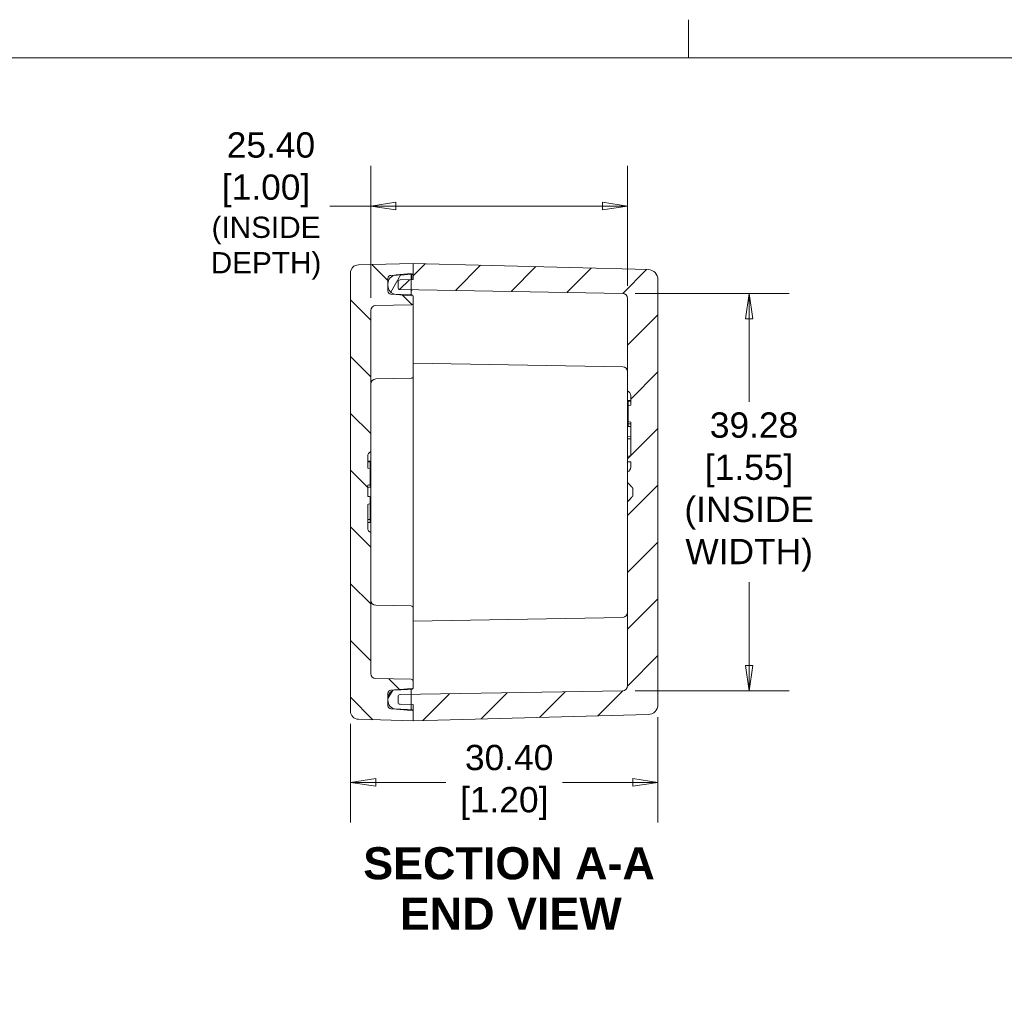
# Model space of a CAD drawing. Header units: millimetres. Extents: x 7 to 342, y 7 to 263.
# Tile 27 of 32: x 109 to 206, y 165 to 263. Entities that reach past the tile are written whole.
import ezdxf

# ---------------------------------------------------------------- set-up
doc = ezdxf.new("R2010")
doc.units = ezdxf.units.MM
doc.header["$LTSCALE"] = 1.25
for name, color, linetype, lineweight in [('Dimension (ANSI)', 7, 'Continuous', 9), ('Hatch (ANSI)', 7, 'Continuous', 9), ('Sketch Geometry (ANSI)', 7, 'Continuous', 9), ('Symbol (ANSI)', 7, 'Continuous', 9), ('Visible (ANSI)', 7, 'Continuous', 9)]:
    doc.layers.add(name, color=color, linetype=linetype, lineweight=lineweight)
doc.styles.add('Label Text (ANSI)', font='arialbd.ttf')
doc.styles.add('Note Text (ANSI)', font='arial.ttf')
doc.dimstyles.new('Default - mm (ANSI)', dxfattribs={"dimscale": 1.25, "dimtxt": 2, "dimasz": 2, "dimexe": 3.175, "dimexo": 1, "dimgap": 0.8, "dimtad": 0, "dimtih": 1, "dimtoh": 1, "dimrnd": 1e-08, "dimzin": 4, "dimdsep": 46, "dimtxsty": 'Note Text (ANSI)', "dimblk": 'Filled-1', "dimcen": 0.09, "dimdle": 10, "dimclrd": 256, "dimclre": 256, "dimclrt": 256, "dimadec": 1, "dimazin": 0, "dimtfac": 1.524, "dimtofl": 0, "dimtmove": 0, "dimatfit": 3, "dimfxl": 0, "dimtolj": 1, "dimtzin": 0, "dimlwd": -1, "dimlwe": -1, "dimarcsym": 0})

# ---------------------------------------------------------------- blocks, each defined once
blk = doc.blocks.new('Borders Default Border')
at = {"layer": 'Sketch Geometry (ANSI)'}
blk.add_line((139.7, 207.01), (139.7, 210.026), dxfattribs=at)
at = {"layer": 'Sketch Geometry (ANSI)', "flags": 128}
blk.add_lwpolyline([(8.89, 8.89), (8.89, 207.01), (270.51, 207.01), (270.51, 8.89), (8.89, 8.89)], dxfattribs=at)
blk = doc.blocks.new('Filled-1')
at = {"color": 0}
for p, q in [((0, 0), (-1, 0.15)), ((-1, 0.15), (-1, -0.15)), ((-1, 0), (0, 0)), ((-1, -0.15), (0, 0))]:
    blk.add_line(p, q, dxfattribs=at)
at = {"color": 0, "flags": 128}
blk.add_lwpolyline([(-1, -0.15), (0, 0), (-1, 0.15), (-1, -0.15)], dxfattribs=at)
at = {"color": 0}
blk.add_solid([(-1, -0.15), (0, 0), (-1, 0.15), (-1, -0.15)], dxfattribs=at)
blk = doc.blocks.new('*D13')
at = {"layer": 'Defpoints', "color": 0, "transparency": 16777216}
for p in [(143.209, 244.112), (168.609, 234.978), (143.209, 233.775)]:
    blk.add_point(p, dxfattribs=at)
at = {"layer": 'Dimension (ANSI)', "transparency": 16777216}
for p, q in [((143.209, 235.025), (143.209, 248.081)), ((168.609, 236.228), (168.609, 248.081)), ((143.209, 244.112), (139.16, 244.112)), ((166.109, 244.112), (145.709, 244.112))]:
    blk.add_line(p, q, dxfattribs=at)
at = {"layer": 'Dimension (ANSI)', "transparency": 16777216, "xscale": 2.5, "yscale": 2.5, "zscale": 2.5, "rotation": 180}
blk.add_blockref('Filled-1', (143.209, 244.112), dxfattribs=at)
at = {"layer": 'Dimension (ANSI)', "transparency": 16777216, "xscale": 2.5, "yscale": 2.5, "zscale": 2.5}
blk.add_blockref('Filled-1', (168.609, 244.112), dxfattribs=at)
at = {"layer": 'Dimension (ANSI)', "transparency": 16777216, "insert": (132.862, 244.112), "char_height": 2.5, "attachment_point": 5, "style": 'Note Text (ANSI)'}
blk.add_mtext('\\A1; 25.40\\P[1.00]{\\P\\fArial|b0|i0;\\H2.1019;(INSIDE \\PDEPTH)}', dxfattribs=at)
blk = doc.blocks.new('*D14')
at = {"layer": 'Defpoints', "color": 0, "transparency": 16777216}
for p in [(171.609, 194.848), (141.209, 194.182), (171.609, 187.145)]:
    blk.add_point(p, dxfattribs=at)
at = {"layer": 'Dimension (ANSI)', "transparency": 16777216}
for p, q in [((141.209, 192.932), (141.209, 183.176)), ((171.609, 193.598), (171.609, 183.176)), ((143.709, 187.145), (150.637, 187.145)), ((169.109, 187.145), (162.18, 187.145))]:
    blk.add_line(p, q, dxfattribs=at)
at = {"layer": 'Dimension (ANSI)', "transparency": 16777216, "xscale": 2.5, "yscale": 2.5, "zscale": 2.5, "rotation": 180}
blk.add_blockref('Filled-1', (141.209, 187.145), dxfattribs=at)
at = {"layer": 'Dimension (ANSI)', "transparency": 16777216, "xscale": 2.5, "yscale": 2.5, "zscale": 2.5}
blk.add_blockref('Filled-1', (171.609, 187.145), dxfattribs=at)
at = {"layer": 'Dimension (ANSI)', "transparency": 16777216, "insert": (156.409, 187.145), "char_height": 2.5, "attachment_point": 5, "style": 'Note Text (ANSI)'}
blk.add_mtext('\\A1; 30.40\\P[1.20]', dxfattribs=at)
blk = doc.blocks.new('*D32')
at = {"layer": 'Defpoints', "color": 0, "transparency": 16777216}
for p in [(168.118, 235.478), (168.118, 196.201), (180.618, 196.201)]:
    blk.add_point(p, dxfattribs=at)
at = {"layer": 'Dimension (ANSI)', "transparency": 16777216}
for p, q in [((169.368, 235.478), (184.586, 235.478)), ((180.618, 232.978), (180.618, 224.76)), ((180.618, 198.701), (180.618, 206.92)), ((169.368, 196.201), (184.586, 196.201))]:
    blk.add_line(p, q, dxfattribs=at)
at = {"layer": 'Dimension (ANSI)', "transparency": 16777216, "xscale": 2.5, "yscale": 2.5, "zscale": 2.5}
for p, rotation in [((180.618, 235.478), 90), ((180.618, 196.201), 270)]:
    blk.add_blockref('Filled-1', p, dxfattribs=dict(at, rotation=rotation))
at = {"layer": 'Dimension (ANSI)', "transparency": 16777216, "insert": (180.618, 215.84), "char_height": 2.5, "attachment_point": 5, "style": 'Note Text (ANSI)'}
blk.add_mtext('\\A1; 39.28{\\fArial|b0|i0;\\H2.1019;}\\P[1.55]{\\P(INSIDE\\PWIDTH)}', dxfattribs=at)

msp = doc.modelspace()

# ---------------------------------------------------------------- hatches: boundary and pattern name
at = {"layer": 'Hatch (ANSI)'}
h = msp.add_hatch(dxfattribs=at)
h.set_pattern_fill('ANSI31', color=256, scale=31.75, angle=90.00021, style=0)
h.set_pattern_definition([(135.0002, (0, 0), (-2.80632, -2.80634), [])])
edge = h.paths.add_edge_path()
edge.add_line((143.7001, 234.2751), (147.2123, 234.3365))
edge.add_ellipse((147.2088, 234.5364), major_axis=(0.0035, -0.2), ratio=1, start_angle=0, end_angle=89)
edge.add_line((147.4088, 234.5364), (147.4088, 235.1467))
edge.add_ellipse((147.2088, 235.1467), major_axis=(0.2, 0), ratio=1, start_angle=0, end_angle=88)
edge.add_line((147.2158, 235.3466), (147.2088, 235.3469))
edge.add_line((147.2088, 235.3469), (145.5463, 235.4049))
edge.add_line((145.5463, 235.4049), (145.1983, 235.4171))
edge.add_ellipse((145.2088, 235.7169), major_axis=(-0.0105, -0.2998), ratio=1, start_angle=272, end_angle=360, ccw=False)
edge.add_line((144.9088, 235.7169), (144.9088, 236.2658))
edge.add_line((144.9088, 236.2658), (144.9088, 236.414))
edge.add_line((144.9088, 236.414), (144.9088, 236.9629))
edge.add_ellipse((145.2088, 236.9629), major_axis=(-0.3, 0), ratio=1, start_angle=272, end_angle=360, ccw=False)
edge.add_line((145.1983, 237.2627), (145.5463, 237.2748))
edge.add_line((145.5463, 237.2748), (147.2088, 237.3329))
edge.add_line((147.2088, 237.3329), (147.2158, 237.3331))
edge.add_ellipse((147.2088, 237.533), major_axis=(0.007, -0.1999), ratio=1, start_angle=0, end_angle=88)
edge.add_line((147.4088, 237.533), (147.4088, 238.4399))
edge.add_line((147.4088, 238.4399), (141.9878, 238.2979))
edge.add_ellipse((142.0088, 237.4982), major_axis=(-0.0209, 0.7997), ratio=1, start_angle=0, end_angle=88.5)
edge.add_line((141.2088, 237.4982), (141.2088, 194.1816))
edge.add_ellipse((142.0088, 194.1816), major_axis=(-0.8, 0), ratio=1, start_angle=0, end_angle=88.5)
edge.add_line((141.9878, 193.3818), (147.4088, 193.2399))
edge.add_line((147.4088, 193.2399), (147.4088, 194.1467))
edge.add_ellipse((147.2088, 194.1467), major_axis=(0.2, 0), ratio=1, start_angle=0, end_angle=88)
edge.add_line((147.2158, 194.3466), (147.2088, 194.3469))
edge.add_line((147.2088, 194.3469), (145.5463, 194.4049))
edge.add_line((145.5463, 194.4049), (145.1983, 194.4171))
edge.add_ellipse((145.2088, 194.7169), major_axis=(-0.0105, -0.2998), ratio=1, start_angle=272, end_angle=360, ccw=False)
edge.add_line((144.9088, 194.7169), (144.9088, 195.2658))
edge.add_line((144.9088, 195.2658), (144.9088, 195.414))
edge.add_line((144.9088, 195.414), (144.9088, 195.9629))
edge.add_ellipse((145.2088, 195.9629), major_axis=(-0.3, 0), ratio=1, start_angle=272, end_angle=360, ccw=False)
edge.add_line((145.1983, 196.2627), (145.5463, 196.2748))
edge.add_line((145.5463, 196.2748), (147.2088, 196.3329))
edge.add_line((147.2088, 196.3329), (147.2158, 196.3331))
edge.add_ellipse((147.2088, 196.533), major_axis=(0.007, -0.1999), ratio=1, start_angle=0, end_angle=88)
edge.add_line((147.4088, 196.533), (147.4088, 197.1433))
edge.add_ellipse((147.2088, 197.1433), major_axis=(0.2, 0), ratio=1, start_angle=0, end_angle=89)
edge.add_line((147.2123, 197.3433), (143.7001, 197.4046))
edge.add_ellipse((143.7088, 197.9045), major_axis=(-0.0087, -0.4999), ratio=1, start_angle=271, end_angle=360, ccw=False)
edge.add_line((143.2088, 197.9045), (143.2088, 211.8399))
edge.add_ellipse((143.4088, 212.2981), major_axis=(-0.2, -0.4583), ratio=1, start_angle=293.578178, end_angle=360, ccw=False)
edge.add_line((142.9088, 212.2981), (142.9088, 214.6174))
edge.add_line((142.9088, 214.6174), (143.1588, 214.712))
edge.add_line((143.1588, 214.712), (143.1588, 215.3835))
edge.add_line((143.1588, 215.3835), (142.9088, 215.4055))
edge.add_line((142.9088, 215.4055), (142.9088, 216.5099))
edge.add_spline(control_points=[(142.9088, 216.5099), (142.934, 216.5169), (142.971, 216.5274), (143.0769, 216.5601), (143.1174, 216.5729), (143.1588, 216.5859)], knot_values=[-0.0334304, -0.0334304, -0.0334304, -0.0334304, -0.0130032, -0.0130032, 0, 0, 0, 0], degree=3, periodic=0)
edge.add_line((143.1588, 216.5859), (143.1588, 218.1252))
edge.add_line((143.1588, 218.1252), (142.9088, 218.2101))
edge.add_line((142.9088, 218.2101), (142.9088, 219.3816))
edge.add_ellipse((143.4088, 219.3816), major_axis=(-0.5, 0), ratio=1, start_angle=293.578178, end_angle=360, ccw=False)
edge.add_line((143.2088, 219.8399), (143.2088, 233.7752))
edge.add_ellipse((143.7088, 233.7752), major_axis=(-0.5, 0), ratio=1, start_angle=271, end_angle=360, ccw=False)
h = msp.add_hatch(dxfattribs=at)
h.set_pattern_fill('ANSI31', color=256, scale=31.75, style=0)
h.set_pattern_definition([(45, (0, 0), (-2.80633, 2.80633), [])])
edge = h.paths.add_edge_path()
edge.add_line((171.6088, 194.8477), (171.6088, 236.832))
edge.add_ellipse((170.6088, 236.832), major_axis=(1, 0), ratio=1, start_angle=0, end_angle=88.5)
edge.add_line((170.635, 237.8317), (147.4088, 238.4399))
edge.add_line((147.4088, 238.4399), (147.4088, 237.533))
edge.add_line((147.4088, 237.533), (147.4088, 236.8399))
edge.add_line((147.4088, 236.8399), (147.2088, 236.8364))
edge.add_line((147.2088, 236.8364), (146.1053, 236.8171))
edge.add_ellipse((146.1088, 236.6172), major_axis=(-0.0035, 0.2), ratio=1, start_angle=0, end_angle=89)
edge.add_line((145.9088, 236.6172), (145.9088, 236.0626))
edge.add_ellipse((146.1088, 236.0626), major_axis=(-0.2, 0), ratio=1, start_angle=0, end_angle=89)
edge.add_line((146.1053, 235.8626), (147.2088, 235.8434))
edge.add_line((147.2088, 235.8434), (168.1175, 235.4784))
edge.add_ellipse((168.1088, 234.9785), major_axis=(0.0087, 0.4999), ratio=1, start_angle=271, end_angle=360, ccw=False)
edge.add_line((168.6088, 234.9785), (168.6088, 225.8399))
edge.add_ellipse((168.4088, 225.3816), major_axis=(0.2, 0.4583), ratio=1, start_angle=293.578178, end_angle=360, ccw=False)
edge.add_line((168.9088, 225.3816), (168.9088, 224.4378))
edge.add_line((168.9088, 224.4378), (168.6588, 224.3539))
edge.add_line((168.6588, 224.3539), (168.6588, 222.8327))
edge.add_line((168.6588, 222.8327), (168.9088, 222.7438))
edge.add_line((168.9088, 222.7438), (168.9088, 219.4699))
edge.add_line((168.9088, 219.4699), (168.6088, 219.3562))
edge.add_line((168.6088, 219.3562), (168.6088, 218.841))
edge.add_spline(control_points=[(168.6088, 218.841), (168.6587, 218.8365), (168.709, 218.832), (168.8077, 218.8231), (168.8571, 218.8186), (168.9088, 218.814)], knot_values=[-0.0314917, -0.0314917, -0.0314917, -0.0314917, -0.0155684, -0.0155684, 0, 0, 0, 0], degree=3, periodic=0)
edge.add_line((168.9088, 218.814), (168.9088, 218.2981))
edge.add_ellipse((168.4088, 218.2981), major_axis=(0.5, 0), ratio=1, start_angle=293.578178, end_angle=360, ccw=False)
edge.add_line((168.6088, 217.8399), (168.6088, 216.7892))
edge.add_spline(control_points=[(168.6088, 216.7892), (168.9635, 216.4155), (169.1088, 216.2286)], knot_values=[0, 0, 0, 0.0751315, 0.0751315, 0.0751315], weights=[1, 1.0781019, 1], degree=2, periodic=0)
edge.add_line((169.1088, 216.2286), (169.1088, 215.4511))
edge.add_spline(control_points=[(169.1088, 215.4511), (168.9635, 215.2643), (168.6088, 214.8906)], knot_values=[0, 0, 0, 0.0751315, 0.0751315, 0.0751315], weights=[1, 1.0781019, 1], degree=2, periodic=0)
edge.add_line((168.6088, 214.8906), (168.6088, 196.7013))
edge.add_ellipse((168.1088, 196.7013), major_axis=(0.5, 0), ratio=1, start_angle=271, end_angle=360, ccw=False)
edge.add_line((168.1175, 196.2014), (147.2088, 195.8364))
edge.add_line((147.2088, 195.8364), (146.1053, 195.8171))
edge.add_ellipse((146.1088, 195.6172), major_axis=(-0.0035, 0.2), ratio=1, start_angle=0, end_angle=89)
edge.add_line((145.9088, 195.6172), (145.9088, 195.0626))
edge.add_ellipse((146.1088, 195.0626), major_axis=(-0.2, 0), ratio=1, start_angle=0, end_angle=89)
edge.add_line((146.1053, 194.8626), (147.2088, 194.8434))
edge.add_line((147.2088, 194.8434), (147.4088, 194.8399))
edge.add_line((147.4088, 194.8399), (147.4088, 194.1467))
edge.add_line((147.4088, 194.1467), (147.4088, 193.2399))
edge.add_line((147.4088, 193.2399), (170.635, 193.8481))
edge.add_ellipse((170.6088, 194.8477), major_axis=(0.0262, -0.9997), ratio=1, start_angle=0, end_angle=88.5)
h = msp.add_hatch(dxfattribs=at)
h.set_pattern_fill('ANSI31', color=256, scale=31.75, angle=14.999978, style=0)
h.set_pattern_definition([(60, (0, 0), (-3.43704, 1.984376), [])])
edge = h.paths.add_edge_path()
edge.add_line((144.9088, 236.414), (144.9088, 236.2658))
edge.add_ellipse((145.8088, 236.2658), major_axis=(-0.9, 0), ratio=1, start_angle=0, end_angle=73.045695)
edge.add_ellipse((145.8088, 236.2658), major_axis=(-0.2624, -0.8609), ratio=1, start_angle=0, end_angle=11.954305)
edge.add_line((145.7303, 235.3692), (147.2088, 235.2399))
edge.add_line((147.2088, 235.2399), (147.2088, 235.3469))
edge.add_line((147.2088, 235.3469), (147.2088, 235.8434))
edge.add_line((147.2088, 235.8434), (147.2088, 236.8364))
edge.add_line((147.2088, 236.8364), (147.2088, 237.3329))
edge.add_line((147.2088, 237.3329), (147.2088, 237.4399))
edge.add_line((147.2088, 237.4399), (145.7303, 237.3105))
edge.add_ellipse((145.8088, 236.414), major_axis=(-0.0784, 0.8966), ratio=1, start_angle=0, end_angle=11.954305)
edge.add_ellipse((145.8088, 236.414), major_axis=(-0.2624, 0.8609), ratio=1, start_angle=0, end_angle=73.045695)
edge = h.paths.add_edge_path()
edge.add_line((144.9088, 195.414), (144.9088, 195.2658))
edge.add_ellipse((145.8088, 195.2658), major_axis=(-0.9, 0), ratio=1, start_angle=0, end_angle=73.045695)
edge.add_ellipse((145.8088, 195.2658), major_axis=(-0.2624, -0.8609), ratio=1, start_angle=0, end_angle=11.954305)
edge.add_line((145.7303, 194.3692), (147.2088, 194.2399))
edge.add_line((147.2088, 194.2399), (147.2088, 194.3469))
edge.add_line((147.2088, 194.3469), (147.2088, 194.8434))
edge.add_line((147.2088, 194.8434), (147.2088, 195.8364))
edge.add_line((147.2088, 195.8364), (147.2088, 196.3329))
edge.add_line((147.2088, 196.3329), (147.2088, 196.4399))
edge.add_line((147.2088, 196.4399), (145.7303, 196.3105))
edge.add_ellipse((145.8088, 195.414), major_axis=(-0.0784, 0.8966), ratio=1, start_angle=0, end_angle=11.954305)
edge.add_ellipse((145.8088, 195.414), major_axis=(-0.2624, 0.8609), ratio=1, start_angle=0, end_angle=73.045695)

# ---------------------------------------------------------------- linework, layer by layer
at = {"layer": 'Visible (ANSI)'}
for p, q in [((141.2088, 237.4982), (141.2088, 194.1816)), ((147.4088, 238.4399), (141.9878, 238.2979)), ((170.635, 237.8317), (147.4088, 238.4399)), ((147.4088, 238.4399), (147.4088, 236.8399)), ((147.4088, 237.533), (147.4088, 238.4399)), ((144.9088, 235.7169), (144.9088, 236.9629)), ((145.1983, 237.2627), (147.2158, 237.3331)), ((147.2088, 237.4399), (145.7303, 237.3105)), ((145.9088, 236.6172), (145.9088, 236.0626)), ((147.4088, 236.8399), (146.1053, 236.8171)), ((147.2088, 235.2399), (147.2088, 237.4399)), ((147.2588, 237.2586), (147.2088, 237.2586)), ((147.2588, 237.06), (147.2088, 237.06)), ((147.2588, 236.8373), (147.2588, 237.06)), ((171.6088, 194.8477), (171.6088, 236.832)), ((144.9088, 236.414), (144.9088, 236.2658)), ((146.1053, 235.8626), (168.1175, 235.4784)), ((147.2588, 235.7774), (147.2088, 235.7774)), ((147.2158, 235.3466), (145.1983, 235.4171)), ((145.7303, 235.3692), (147.2088, 235.2399)), ((147.4088, 234.5364), (147.4088, 235.1467)), ((168.6088, 234.9785), (168.6088, 225.8399)), ((143.2088, 219.8399), (143.2088, 233.7752)), ((143.7001, 234.2751), (147.2123, 234.3365)), ((147.4088, 234.5364), (147.4088, 233.8399)), ((147.4088, 233.8399), (147.4088, 233.3399)), ((147.4088, 233.3399), (147.4088, 227.2864)), ((168.1175, 228.2284), (147.4088, 228.5899)), ((143.7001, 227.0251), (147.2123, 227.0865)), ((147.4088, 227.2864), (147.4088, 226.5899)), ((147.4088, 226.5899), (147.4088, 205.0899)), ((168.6088, 225.8399), (168.6088, 223.8399)), ((168.6588, 224.8855), (168.9088, 224.9074)), ((168.6588, 224.8205), (168.9088, 224.8424)), ((168.9088, 225.3816), (168.9088, 224.4378)), ((168.6588, 224.5051), (168.6588, 224.3539)), ((168.9088, 224.4378), (168.6588, 224.3539)), ((168.6588, 224.3539), (168.6588, 222.8327)), ((168.6088, 223.8399), (168.6088, 221.3486)), ((168.6588, 222.8327), (168.9088, 222.7438)), ((168.6588, 222.8327), (168.6588, 222.5946)), ((168.6588, 222.5946), (168.9088, 222.5943)), ((168.6588, 222.3293), (168.9088, 222.3074)), ((168.6588, 222.3293), (168.9088, 222.3074)), ((168.9088, 222.7438), (168.9088, 219.4699)), ((168.6088, 221.3486), (168.9088, 221.3749)), ((168.6088, 221.3486), (168.9088, 221.3749)), ((168.6088, 221.1108), (168.9088, 221.1113)), ((168.6088, 221.1108), (168.6088, 219.3562)), ((142.9088, 218.2101), (142.9088, 219.3816)), ((143.2088, 217.8399), (143.2088, 219.8399)), ((168.9088, 219.4699), (168.6088, 219.3562)), ((168.6088, 219.3562), (168.6088, 218.841)), ((143.1588, 218.8855), (142.9088, 218.9074)), ((143.1588, 218.8205), (142.9088, 218.8424)), ((143.1588, 218.1252), (142.9088, 218.2101)), ((143.1588, 218.1252), (143.1588, 218.5051)), ((143.1588, 216.5859), (143.1588, 218.1252)), ((168.6088, 218.8337), (168.9088, 218.8074)), ((168.6088, 218.8336), (168.6088, 217.8399)), ((168.6088, 218.8336), (168.9088, 218.8074)), ((168.9088, 218.814), (168.9088, 218.2981)), ((143.2088, 213.8399), (143.2088, 217.8399)), ((168.6088, 217.8399), (168.6088, 216.7892)), ((142.9088, 215.4055), (142.9088, 216.5099)), ((143.1588, 216.3293), (142.9088, 216.3074)), ((143.1588, 216.3293), (142.9088, 216.3074)), ((168.6088, 216.7892), (168.6088, 214.8906)), ((169.1088, 216.2286), (169.1088, 215.4511)), ((143.1588, 214.712), (143.1588, 215.3835)), ((142.9088, 214.6174), (143.1588, 214.712)), ((142.9088, 212.2981), (142.9088, 214.6174)), ((143.1588, 213.4169), (143.1588, 214.712)), ((168.6088, 214.8906), (168.6088, 196.7013)), ((143.2088, 211.8399), (143.2088, 213.8399)), ((143.1588, 213.1165), (142.9088, 213.1166)), ((143.1588, 212.8618), (142.9088, 212.8399)), ((143.1588, 212.8293), (142.9088, 212.8074)), ((143.2088, 197.9045), (143.2088, 211.8399)), ((143.7001, 204.6546), (147.2123, 204.5933)), ((147.4088, 205.0899), (147.4088, 204.3933)), ((147.4088, 204.3933), (147.4088, 198.3399)), ((168.1175, 203.4514), (147.4088, 203.0899)), ((147.4088, 198.3399), (147.4088, 197.8399)), ((147.4088, 197.8399), (147.4088, 197.1433)), ((147.2123, 197.3433), (143.7001, 197.4046)), ((147.4088, 196.533), (147.4088, 197.1433)), ((144.9088, 194.7169), (144.9088, 195.9629)), ((145.1983, 196.2627), (147.2158, 196.3331)), ((147.2088, 196.4399), (145.7303, 196.3105)), ((168.1175, 196.2014), (146.1053, 195.8171)), ((147.2088, 194.2399), (147.2088, 196.4399)), ((144.9088, 195.414), (144.9088, 195.2658)), ((145.9088, 195.6172), (145.9088, 195.0626)), ((146.1053, 194.8626), (147.4088, 194.8399)), ((147.4088, 194.8399), (147.4088, 193.2399)), ((147.2158, 194.3466), (145.1983, 194.4171)), ((145.7303, 194.3692), (147.2088, 194.2399)), ((147.4088, 193.2399), (147.4088, 194.1467)), ((147.4088, 193.2399), (170.635, 193.8481)), ((141.9878, 193.3818), (147.4088, 193.2399))]:
    msp.add_line(p, q, dxfattribs=at)
for centre, radius, start, end in [((142.0088, 237.4982), 0.8, 91.5, 180), ((147.2088, 237.533), 0.2, 272, 0), ((170.6088, 236.832), 1, 0, 88.5), ((145.8088, 236.414), 0.9, 95, 180), ((145.2088, 236.9629), 0.3, 92, 180), ((146.1088, 236.6172), 0.2, 91, 180), ((145.8088, 236.2658), 0.9, 180, 265), ((145.2088, 235.7169), 0.3, 180, 268), ((146.1088, 236.0626), 0.2, 180, 269), ((147.2088, 235.1467), 0.2, 0, 88), ((168.1088, 234.9785), 0.5, 0, 89), ((143.7088, 233.7752), 0.5, 91, 180), ((147.2088, 234.5364), 0.2, 271, 0), ((168.1088, 227.7285), 0.5, 0, 89), ((143.7088, 226.5252), 0.5, 91, 180), ((147.2088, 227.2864), 0.2, 271, 0), ((168.4088, 225.3816), 0.5, 0, 66.421822), ((143.4088, 219.3816), 0.5, 113.578178, 180), ((168.4088, 218.2981), 0.5, 293.578178, 0), ((143.4088, 212.2981), 0.5, 180, 246.421822), ((143.7088, 205.1545), 0.5, 180, 269), ((147.2088, 204.3933), 0.2, 0, 89), ((168.1088, 203.9513), 0.5, 271, 0), ((143.7088, 197.9045), 0.5, 180, 269), ((147.2088, 197.1433), 0.2, 0, 89), ((168.1088, 196.7013), 0.5, 271, 0), ((145.8088, 195.414), 0.9, 95, 180), ((145.2088, 195.9629), 0.3, 92, 180), ((146.1088, 195.6172), 0.2, 91, 180), ((147.2088, 196.533), 0.2, 272, 0), ((145.8088, 195.2658), 0.9, 180, 265), ((145.2088, 194.7169), 0.3, 180, 268), ((146.1088, 195.0626), 0.2, 180, 269), ((170.6088, 194.8477), 1, 271.5, 0), ((142.0088, 194.1816), 0.8, 180, 268.5), ((147.2088, 194.1467), 0.2, 0, 88)]:
    msp.add_arc(centre, radius, start, end, dxfattribs=at)
for points, knots in [([(147.2588, 237.06), (147.2588, 237.0756), (147.2588, 237.1047), (147.2588, 237.1454), (147.2588, 237.1802), (147.2588, 237.2086), (147.2588, 237.2316), (147.2588, 237.2475), (147.2588, 237.2569), (147.2588, 237.258), (147.2588, 237.2586)], [0, 0, 0, 0, 0.1725773, 0.3239391, 0.4553236, 0.5717326, 0.6779427, 0.780199, 0.8844426, 1, 1, 1, 1]), ([(147.2588, 235.7774), (147.2588, 235.7779), (147.2588, 235.7789), (147.2588, 235.7863), (147.2588, 235.7999), (147.2588, 235.8177), (147.2588, 235.833), (147.2588, 235.8417), (147.2588, 235.8425)], [0, 0, 0, 0, 0.11515538, 0.22289324, 0.33115957, 0.44531102, 0.56784636, 0.58045793, 0.58045793, 0.58045793, 0.58045793]), ([(168.6588, 224.8855), (168.6588, 224.8847), (168.6588, 224.8833), (168.6588, 224.8723), (168.6588, 224.8636), (168.6588, 224.8419), (168.6588, 224.8318), (168.6588, 224.8205)], [0.00083903, 0.00083903, 0.00083903, 0.00083903, 0.125, 0.125, 0.25, 0.25, 0.334434, 0.334434, 0.334434, 0.334434]), ([(168.6588, 224.8205), (168.6588, 224.8199), (168.6588, 224.8193), (168.6588, 224.808), (168.6588, 224.803), (168.6588, 224.7861), (168.6588, 224.7741), (168.6588, 224.7438), (168.6588, 224.7251), (168.6588, 224.6841), (168.6588, 224.662), (168.6588, 224.5955), (168.6588, 224.5508), (168.6588, 224.5052), (168.6588, 224.5052), (168.6588, 224.5051)], [0.00023886, 0.00023886, 0.00023886, 0.00023886, 0.25, 0.25, 0.375, 0.375, 0.5, 0.5, 0.625, 0.625, 0.75, 0.75, 1, 1, 1.00012608, 1.00012608, 1.00012608, 1.00012608]), ([(168.6588, 222.5946), (168.6588, 222.5599), (168.6588, 222.5276), (168.6588, 222.464), (168.6588, 222.4336), (168.6588, 222.3828), (168.6588, 222.3617), (168.6588, 222.3415), (168.6588, 222.3367), (168.6588, 222.3311), (168.6588, 222.3302), (168.6588, 222.3293)], [0.0007866, 0.0007866, 0.0007866, 0.0007866, 0.25, 0.25, 0.5, 0.5, 0.75, 0.75, 0.875, 0.875, 0.99725392, 0.99725392, 0.99725392, 0.99725392]), ([(168.6088, 221.3486), (168.6088, 221.3476), (168.6088, 221.3467), (168.6088, 221.3412), (168.6088, 221.3367), (168.6088, 221.3238), (168.6088, 221.3152), (168.6088, 221.2963), (168.6088, 221.286), (168.6088, 221.2629), (168.6088, 221.2501), (168.6088, 221.2243), (168.6088, 221.2113), (168.6088, 221.1704), (168.6088, 221.1413), (168.6088, 221.1108)], [0.00335624, 0.00335624, 0.00335624, 0.00335624, 0.125, 0.125, 0.25, 0.25, 0.375, 0.375, 0.5, 0.5, 0.625, 0.625, 0.75, 0.75, 0.99865416, 0.99865416, 0.99865416, 0.99865416]), ([(143.1588, 218.8205), (143.1588, 218.8412), (143.1588, 218.8566), (143.1588, 218.8802), (143.1588, 218.8837), (143.1588, 218.8855)], [0.77413484, 0.77413484, 0.77413484, 0.77413484, 0.875, 0.875, 0.99980659, 0.99980659, 0.99980659, 0.99980659]), ([(143.1588, 218.5051), (143.1588, 218.5487), (143.1588, 218.592), (143.1588, 218.6348), (143.1588, 218.6366), (143.1588, 218.6384), (143.1588, 218.6402), (143.1588, 218.6825), (143.1588, 218.7266), (143.1588, 218.7594), (143.1588, 218.7746), (143.1588, 218.7866), (143.1588, 218.7949), (143.1588, 218.8037), (143.1588, 218.8082), (143.1588, 218.8118), (143.1588, 218.8194), (143.1588, 218.8199), (143.1588, 218.8205)], [0, 0, 0, 0, 0.25, 0.25, 0.25, 0.2605803, 0.2605803, 0.2605803, 0.5069844, 0.5069844, 0.5069844, 0.6213066, 0.6213066, 0.6213066, 0.743022, 0.743022, 0.743022, 1, 1, 1, 1]), ([(168.6088, 218.841), (168.6587, 218.8365), (168.709, 218.832), (168.8077, 218.8231), (168.8571, 218.8186), (168.9088, 218.814)], [-0.03149166, -0.03149166, -0.03149166, -0.03149166, -0.015568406, -0.015568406, 0, 0, 0, 0]), ([(168.6088, 218.841), (168.6088, 218.8405), (168.6088, 218.84), (168.6088, 218.8359), (168.6088, 218.8347), (168.6088, 218.8337)], [0.85896034, 0.85896034, 0.85896034, 0.85896034, 0.875, 0.875, 0.99695268, 0.99695268, 0.99695268, 0.99695268]), ([(142.9088, 216.5099), (142.934, 216.5169), (142.971, 216.5274), (143.0769, 216.5601), (143.1174, 216.5729), (143.1588, 216.5859)], [-0.03343038, -0.03343038, -0.03343038, -0.03343038, -0.013003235, -0.013003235, 0, 0, 0, 0]), ([(143.1588, 216.3293), (143.1588, 216.3302), (143.1588, 216.3312), (143.1588, 216.3372), (143.1588, 216.3423), (143.1588, 216.3632), (143.1588, 216.3843), (143.1588, 216.4351), (143.1588, 216.4652), (143.1588, 216.5253), (143.1588, 216.5548), (143.1588, 216.5859)], [0.0027841, 0.0027841, 0.0027841, 0.0027841, 0.125, 0.125, 0.25, 0.25, 0.5, 0.5, 0.75, 0.75, 0.97791646, 0.97791646, 0.97791646, 0.97791646]), ([(143.1588, 215.3835), (143.1172, 215.3872), (143.0754, 215.3909), (142.9921, 215.3982), (142.9504, 215.4018), (142.9088, 215.4055)], [-0.025069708, -0.025069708, -0.025069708, -0.025069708, -0.012535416, -0.012535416, 0, 0, 0, 0]), ([(143.1588, 213.1165), (143.1588, 213.1318), (143.1588, 213.1458), (143.1588, 213.1728), (143.1588, 213.186), (143.1588, 213.225), (143.1588, 213.2496), (143.1588, 213.3211), (143.1588, 213.3702), (143.1588, 213.4168), (143.1588, 213.4169), (143.1588, 213.4169)], [0.00268751, 0.00268751, 0.00268751, 0.00268751, 0.125, 0.125, 0.25, 0.25, 0.5, 0.5, 1, 1, 1.00015077, 1.00015077, 1.00015077, 1.00015077]), ([(143.1588, 212.8618), (143.1588, 212.8629), (143.1588, 212.8647), (143.1588, 212.8827), (143.1588, 212.8971), (143.1588, 212.9421), (143.1588, 212.972), (143.1588, 213.0233), (143.1588, 213.0414), (143.1588, 213.0774), (143.1588, 213.0965), (143.1588, 213.1165)], [0.00060479, 0.00060479, 0.00060479, 0.00060479, 0.25, 0.25, 0.5, 0.5, 0.75, 0.75, 0.875, 0.875, 0.99794101, 0.99794101, 0.99794101, 0.99794101]), ([(143.1588, 212.8293), (143.1588, 212.8304), (143.1588, 212.8322), (143.1588, 212.8433), (143.1588, 212.8513), (143.1588, 212.8618)], [0.00038574, 0.00038574, 0.00038574, 0.00038574, 0.125, 0.125, 0.23257627, 0.23257627, 0.23257627, 0.23257627])]:
    msp.add_open_spline(points, degree=3, knots=knots, dxfattribs=at)
for points in [[(168.6588, 222.3293), (168.6588, 222.3293), (168.6588, 222.3293), (168.6588, 222.3293)], [(168.6088, 221.3486), (168.6088, 221.3486), (168.6088, 221.3486), (168.6088, 221.3486)], [(168.6088, 218.8337), (168.6088, 218.8337), (168.6088, 218.8336), (168.6088, 218.8336)], [(143.1588, 216.3293), (143.1588, 216.3293), (143.1588, 216.3293), (143.1588, 216.3293)]]:
    msp.add_open_spline(points, degree=3, dxfattribs=at)
for points in [[(168.6088, 216.7892), (168.9635, 216.4155), (169.1088, 216.2286)], [(169.1088, 215.4511), (168.9635, 215.2643), (168.6088, 214.8906)]]:
    msp.add_rational_spline(points, [1, 1.07810194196, 1], degree=2, dxfattribs=at)

# ---------------------------------------------------------------- block references
at = {"xscale": 1.25, "yscale": 1.25, "zscale": 1.25}
msp.add_blockref('Borders Default Border', (0, 0), dxfattribs=at)

# ---------------------------------------------------------------- texts
at = {"layer": 'Symbol (ANSI)', "char_height": 3.175, "attachment_point": 7, "line_spacing_factor": 0.25, "style": 'Label Text (ANSI)'}
for s, insert in [('SECTION A-A', (142.4688, 177.5197)), ('END VIEW', (146.0912, 172.5788))]:
    msp.add_mtext(s, dxfattribs=dict(at, insert=insert))

# ---------------------------------------------------------------- dimensions: what is measured, and where the dimension line sits
at = {"layer": 'Dimension (ANSI)'}
for base, p1, p2, angle, text, override, picture, middle in [((143.2088, 244.1121), (168.6088, 234.9785), (143.2088, 233.7752), 180, ' <>\\X[1.00]{\\P\\fArial|b0|i0;\\H2.1019;(INSIDE \\PDEPTH)}', {"dimgap": 0.8, "dimtih": 0, "dimtoh": 0, "dimdec": 2, "dimpost": '\\X', "dimtol": 0, "dimlim": 0, "dimtp": 0, "dimtm": 0, "dimtdec": 2, "dimatfit": 2}, '*D13', (132.8616, 244.1121)), ((180.6175, 196.2014), (168.1175, 235.4784), (168.1175, 196.2014), 90, ' <>{\\fArial|b0|i0;\\H2.1019;}\\X[1.55]{\\P(INSIDE\\PWIDTH)}', {"dimgap": 0.8, "dimdec": 2, "dimpost": '\\X', "dimtol": 0, "dimlim": 0, "dimtp": 0, "dimtm": 0, "dimtdec": 2, "dimatfit": 1}, '*D32', (180.6175, 215.8399)), ((171.6088, 187.1448), (141.2088, 194.1816), (171.6088, 194.8477), 180, ' <>\\X[1.20]', {"dimgap": 0.8, "dimtih": 0, "dimtoh": 0, "dimdec": 2, "dimpost": '\\X', "dimtol": 0, "dimlim": 0, "dimtp": 0, "dimtm": 0, "dimtdec": 2, "dimatfit": 1}, '*D14', (156.4088, 187.1448))]:
    dim = msp.add_linear_dim(base=base, p1=p1, p2=p2, angle=angle, text=text, dimstyle='Default - mm (ANSI)', override=override, dxfattribs=at)
    dim.commit()
    dim.dimension.update_dxf_attribs({"geometry": picture, "text_midpoint": middle, "dimtype": 160})

doc.saveas('drawing.dxf')
